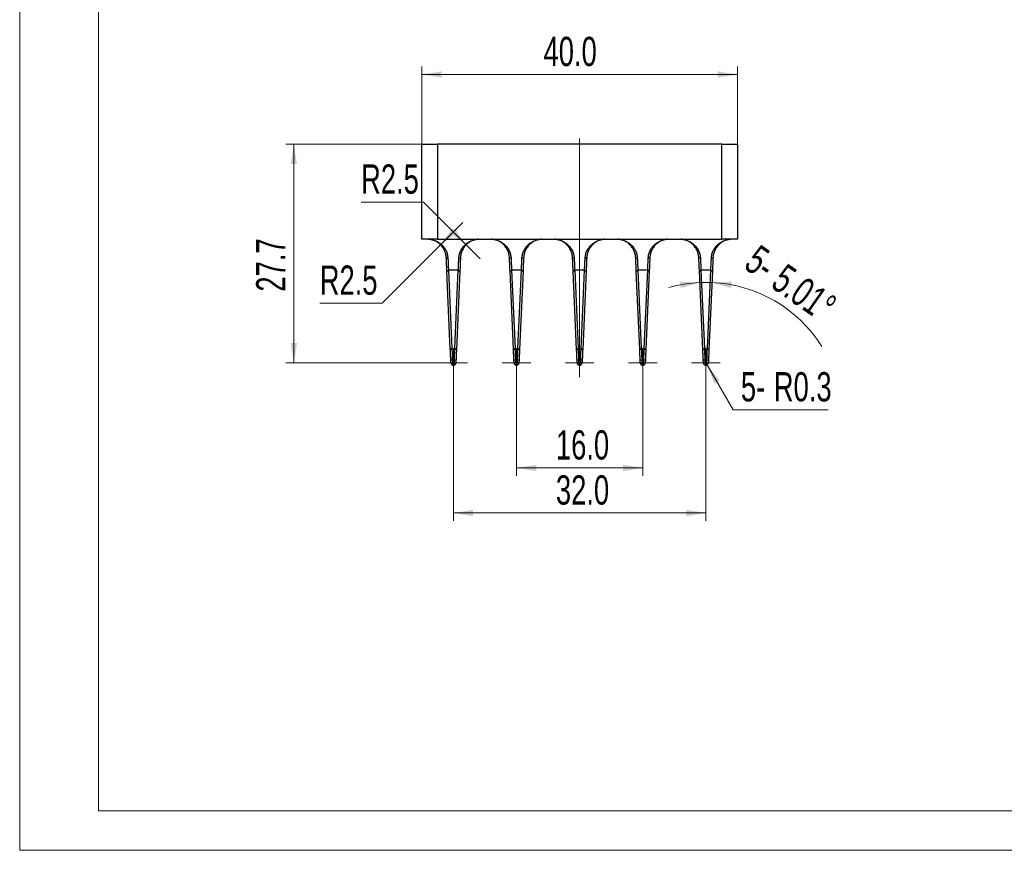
# Model space of a CAD drawing. Header units: millimetres. Extents: x 0 to 297, y 0 to 210.
# Tile 1 of 5: x 0 to 125, y 0 to 105. Entities that reach past the tile are written whole.
import ezdxf

# ---------------------------------------------------------------- set-up
doc = ezdxf.new("R2010")
doc.units = ezdxf.units.MM
doc.styles.add('SLDTEXTSTYLE1', font='TXT', dxfattribs={"width": 0.7})
doc.dimstyles.new('SLDDIMSTYLE0', dxfattribs={"dimtxt": 3.950146, "dimasz": 2.5, "dimexe": 0, "dimexo": 0.0625, "dimgap": 0.987537, "dimtad": 2, "dimdec": 1, "dimrnd": 1e-09, "dimzin": 4, "dimdsep": 46, "dimtxsty": 'SLDTEXTSTYLE1', "dimsah": 1, "dimcen": 0.09, "dimadec": 0, "dimazin": 1, "dimtfac": 1, "dimtofl": 0, "dimtmove": 0, "dimatfit": 3, "dimfxl": 0, "dimfrac": 2, "dimtolj": 1, "dimtzin": 12, "dimarcsym": 0})
doc.dimstyles.new('SLDDIMSTYLE3', dxfattribs={"dimtxt": 3.950146, "dimasz": 2.5, "dimexe": 0, "dimexo": 0.0625, "dimgap": 0.987537, "dimtad": 0, "dimtih": 1, "dimtoh": 1, "dimdec": 1, "dimrnd": 1e-09, "dimzin": 12, "dimdsep": 46, "dimtxsty": 'SLDTEXTSTYLE1', "dimsah": 1, "dimcen": 0, "dimadec": 0, "dimazin": 3, "dimtfac": 1, "dimtofl": 0, "dimtmove": 0, "dimatfit": 3, "dimfxl": 0, "dimfrac": 2, "dimtolj": 1, "dimtzin": 12, "dimarcsym": 0})
doc.dimstyles.new('SLDDIMSTYLE6', dxfattribs={"dimtxt": 3.950146, "dimasz": 2.5, "dimexe": 0, "dimexo": 0.0625, "dimgap": 0.987537, "dimtad": 0, "dimtih": 1, "dimtoh": 1, "dimdec": 1, "dimrnd": 1e-09, "dimzin": 12, "dimdsep": 46, "dimtxsty": 'SLDTEXTSTYLE1', "dimsah": 1, "dimcen": 0, "dimadec": 0, "dimazin": 3, "dimtfac": 1, "dimtofl": 0, "dimtmove": 1, "dimatfit": 3, "dimfxl": 0, "dimfrac": 2, "dimtolj": 1, "dimtzin": 12, "dimarcsym": 0})
doc.dimstyles.new('SLDDIMSTYLE7', dxfattribs={"dimtxt": 3.950146, "dimasz": 2.5, "dimexe": 0, "dimexo": 0.0625, "dimgap": 0.987537, "dimtad": 0, "dimtih": 1, "dimtoh": 1, "dimdec": 1, "dimrnd": 1e-09, "dimdsep": 46, "dimtxsty": 'SLDTEXTSTYLE1', "dimsah": 1, "dimcen": 0, "dimadec": 0, "dimazin": 2, "dimtfac": 1, "dimtofl": 0, "dimtmove": 0, "dimatfit": 3, "dimfxl": 0, "dimfrac": 2, "dimtolj": 1, "dimtzin": 12, "dimarcsym": 0})
doc.dimstyles.new('SLDDIMSTYLE8', dxfattribs={"dimtxt": 3.950146, "dimasz": 2.5, "dimexe": 0, "dimexo": 0.0625, "dimgap": 0.987537, "dimtad": 2, "dimdec": 4, "dimzin": 12, "dimdsep": 46, "dimtxsty": 'SLDTEXTSTYLE1', "dimsah": 1, "dimcen": 0.09, "dimazin": 3, "dimtfac": 1, "dimtofl": 0, "dimtmove": 0, "dimatfit": 3, "dimfxl": 0, "dimfrac": 2, "dimtolj": 1, "dimtzin": 12, "dimarcsym": 0})
doc.dimstyles.new('SLDDIMSTYLE9', dxfattribs={"dimtxt": 3.950146, "dimasz": 2.5, "dimexe": 0, "dimexo": 0.0625, "dimgap": 0.987537, "dimtad": 2, "dimdec": 1, "dimrnd": 1e-09, "dimzin": 12, "dimdsep": 46, "dimtxsty": 'SLDTEXTSTYLE1', "dimsah": 1, "dimcen": 0.09, "dimadec": 0, "dimazin": 3, "dimtfac": 1, "dimtofl": 0, "dimtmove": 0, "dimatfit": 3, "dimfxl": 0, "dimfrac": 2, "dimtolj": 1, "dimtzin": 12, "dimarcsym": 0})

# ---------------------------------------------------------------- blocks, each defined once
blk = doc.blocks.new('_D_10')
at = {"color": 7, "linetype": 'Continuous', "lineweight": 0}
for p, q in [((51.18, 82.11), (43.26, 82.11)), ((56.58, 76.71), (51.18, 82.11)), ((58.35, 74.94), (56.58, 76.71))]:
    blk.add_line(p, q, dxfattribs=at)
at = {"color": 7, "linetype": 'Continuous', "lineweight": 18}
blk.add_solid([(56.58, 76.71), (55.1, 78.76), (54.53, 78.19)], dxfattribs=at)
at = {"color": 7, "linetype": 'Continuous', "lineweight": 18, "insert": (43.26, 86.89), "char_height": 3.704, "attachment_point": 1, "style": 'SLDTEXTSTYLE1'}
blk.add_mtext('R2.5', dxfattribs=at)
blk = doc.blocks.new('_D_11')
at = {"color": 7, "linetype": 'Continuous', "lineweight": 0}
for p, q in [((53.33, 76.71), (56.16, 79.53)), ((53.33, 76.71), (45.93, 69.3)), ((45.93, 69.3), (38.02, 69.3))]:
    blk.add_line(p, q, dxfattribs=at)
at = {"color": 7, "linetype": 'Continuous', "lineweight": 18}
blk.add_solid([(53.33, 76.71), (55.38, 78.19), (54.82, 78.76)], dxfattribs=at)
at = {"color": 7, "linetype": 'Continuous', "lineweight": 18, "insert": (38.02, 74.08), "char_height": 3.704, "attachment_point": 1, "style": 'SLDTEXTSTYLE1'}
blk.add_mtext('R2.5', dxfattribs=at)
blk = doc.blocks.new('_D_12')
at = {"color": 7, "linetype": 'Continuous', "lineweight": 0}
for p, q in [((62.96, 59.94), (62.96, 47.44)), ((78.96, 59.94), (78.96, 47.44)), ((62.96, 48.44), (78.96, 48.44))]:
    blk.add_line(p, q, dxfattribs=at)
at = {"color": 7, "linetype": 'Continuous', "lineweight": 18}
for points in [[(62.96, 48.44), (65.46, 48.04), (65.46, 48.84)], [(78.96, 48.44), (76.46, 48.84), (76.46, 48.04)]]:
    blk.add_solid(points, dxfattribs=at)
at = {"color": 7, "linetype": 'Continuous', "lineweight": 18, "insert": (67.95, 53.21), "char_height": 3.704, "attachment_point": 1, "style": 'SLDTEXTSTYLE1'}
blk.add_mtext('16.0', dxfattribs=at)
blk = doc.blocks.new('_D_13')
at = {"color": 7, "linetype": 'Continuous', "lineweight": 0}
for p, q in [((54.96, 59.94), (54.96, 41.73)), ((86.96, 59.94), (86.96, 41.73)), ((54.96, 42.73), (86.96, 42.73))]:
    blk.add_line(p, q, dxfattribs=at)
at = {"color": 7, "linetype": 'Continuous', "lineweight": 18}
for points in [[(54.96, 42.73), (57.46, 42.33), (57.46, 43.13)], [(86.96, 42.73), (84.46, 43.13), (84.46, 42.33)]]:
    blk.add_solid(points, dxfattribs=at)
at = {"color": 7, "linetype": 'Continuous', "lineweight": 18, "insert": (67.95, 47.5), "char_height": 3.704, "attachment_point": 1, "style": 'SLDTEXTSTYLE1'}
blk.add_mtext('32.0', dxfattribs=at)
blk = doc.blocks.new('_D_14')
at = {"color": 7, "linetype": 'Continuous', "lineweight": 0}
for p, q in [((86.96, 61.75), (87.11, 61.48)), ((87.11, 61.48), (90.39, 55.8)), ((90.39, 55.8), (102.47, 55.8))]:
    blk.add_line(p, q, dxfattribs=at)
at = {"color": 7, "linetype": 'Continuous', "lineweight": 18}
blk.add_solid([(87.11, 61.48), (88.02, 59.11), (88.71, 59.51)], dxfattribs=at)
at = {"color": 7, "linetype": 'Continuous', "lineweight": 18, "char_height": 3.704, "attachment_point": 1, "style": 'SLDTEXTSTYLE1'}
for s, insert in [('5-', (91.39, 60.57)), ('R0.3', (95.56, 60.57))]:
    blk.add_mtext(s, dxfattribs=dict(at, insert=insert))
blk = doc.blocks.new('_D_15')
at = {"color": 7, "linetype": 'Continuous', "lineweight": 18}
for start, end in [(92.5051, 105.6612), (87.4949, 92.5051), (32.2041, 87.4949)]:
    blk.add_arc((86.96, 54.58), 17.36, start, end, dxfattribs=at)
for points in [[(86.2, 71.92), (83.67, 72.03), (83.76, 71.23)], [(87.71, 71.92), (90.15, 71.23), (90.24, 72.03)]]:
    blk.add_solid(points, dxfattribs=at)
at = {"color": 7, "linetype": 'Continuous', "lineweight": 18, "char_height": 3.704, "attachment_point": 1, "rotation": 324.9167, "style": 'SLDTEXTSTYLE1'}
for s, insert in [('5-', (93.73, 76.87)), ('5.01°', (97.14, 74.47))]:
    blk.add_mtext(s, dxfattribs=dict(at, insert=insert))
blk = doc.blocks.new('_D_16')
at = {"color": 7, "linetype": 'Continuous', "lineweight": 0}
for p, q in [((50.96, 89.44), (33.74, 89.44)), ((34.74, 61.75), (34.74, 89.44)), ((53.14, 61.75), (33.74, 61.75))]:
    blk.add_line(p, q, dxfattribs=at)
at = {"color": 7, "linetype": 'Continuous', "lineweight": 18}
for points in [[(34.74, 89.44), (34.34, 86.94), (35.14, 86.94)], [(34.74, 61.75), (35.14, 64.25), (34.34, 64.25)]]:
    blk.add_solid(points, dxfattribs=at)
at = {"color": 7, "linetype": 'Continuous', "lineweight": 18, "insert": (29.96, 70.77), "char_height": 3.704, "attachment_point": 1, "rotation": 90, "style": 'SLDTEXTSTYLE1'}
blk.add_mtext('27.7', dxfattribs=at)
blk = doc.blocks.new('_D_17')
at = {"color": 7, "linetype": 'Continuous', "lineweight": 0}
for p, q in [((50.96, 89.44), (50.96, 99.28)), ((90.96, 89.44), (90.96, 99.28)), ((90.96, 98.28), (50.96, 98.28))]:
    blk.add_line(p, q, dxfattribs=at)
at = {"color": 7, "linetype": 'Continuous', "lineweight": 18}
for points in [[(50.96, 98.28), (53.46, 97.88), (53.46, 98.68)], [(90.96, 98.28), (88.46, 98.68), (88.46, 97.88)]]:
    blk.add_solid(points, dxfattribs=at)
at = {"color": 7, "linetype": 'Continuous', "lineweight": 18, "insert": (66.38, 103.05), "char_height": 3.704, "attachment_point": 1, "style": 'SLDTEXTSTYLE1'}
blk.add_mtext('40.0', dxfattribs=at)
blk = doc.blocks.new('SW_CENTERMARKSYMBOL_0')
at = {"color": 0, "linetype": 'Continuous', "lineweight": 18}
for p, q in [((0, 1.5), (0, 1.81)), ((0, 0), (0, 1.5)), ((-1.5, 0), (-1.81, 0)), ((0, 0), (-1.5, 0)), ((0, 0), (0, -1.5)), ((0, 0), (1.5, 0)), ((1.5, 0), (1.81, 0)), ((0, -1.5), (0, -1.81))]:
    blk.add_line(p, q, dxfattribs=at)
blk = doc.blocks.new('SW_CENTERMARKSYMBOL_1')
at = {"color": 0, "linetype": 'Continuous', "lineweight": 18}
for p, q in [((0, 1.5), (0, 1.81)), ((0, 0), (0, 1.5)), ((-1.5, 0), (-1.81, 0)), ((0, 0), (-1.5, 0)), ((0, 0), (0, -1.5)), ((0, 0), (1.5, 0)), ((1.5, 0), (1.81, 0)), ((0, -1.5), (0, -1.81))]:
    blk.add_line(p, q, dxfattribs=at)
blk = doc.blocks.new('SW_CENTERMARKSYMBOL_2')
at = {"color": 0, "linetype": 'Continuous', "lineweight": 18}
for p, q in [((0, 1.5), (0, 28.44)), ((0, 0), (0, 1.5)), ((-1.5, 0), (-1.81, 0)), ((0, 0), (-1.5, 0)), ((0, 0), (0, -1.5)), ((0, 0), (1.5, 0)), ((1.5, 0), (1.81, 0)), ((0, -1.5), (0, -1.81))]:
    blk.add_line(p, q, dxfattribs=at)
blk = doc.blocks.new('SW_CENTERMARKSYMBOL_3')
at = {"color": 0, "linetype": 'Continuous', "lineweight": 18}
for p, q in [((0, 1.5), (0, 1.81)), ((0, 0), (0, 1.5)), ((-1.5, 0), (-1.81, 0)), ((0, 0), (-1.5, 0)), ((0, 0), (0, -1.5)), ((0, 0), (1.5, 0)), ((1.5, 0), (1.81, 0)), ((0, -1.5), (0, -1.81))]:
    blk.add_line(p, q, dxfattribs=at)
blk = doc.blocks.new('SW_CENTERMARKSYMBOL_4')
at = {"color": 0, "linetype": 'Continuous', "lineweight": 18}
for p, q in [((0, 1.5), (0, 1.81)), ((0, 0), (0, 1.5)), ((-1.5, 0), (-1.81, 0)), ((0, 0), (-1.5, 0)), ((0, 0), (0, -1.5)), ((0, 0), (1.5, 0)), ((1.5, 0), (1.81, 0)), ((0, -1.5), (0, -1.81))]:
    blk.add_line(p, q, dxfattribs=at)

msp = doc.modelspace()

# ---------------------------------------------------------------- linework, layer by layer
at = {"color": 7, "linetype": 'Continuous', "lineweight": 18}
for p, q in [((0, 210), (0, 0)), ((10, 205), (10, 5)), ((10, 5), (292, 5)), ((0, 0), (297, 0))]:
    msp.add_line(p, q, dxfattribs=at)
at = {"color": 7, "linetype": 'Continuous', "lineweight": 25}
for p, q in [((50.95636, 77.43763), (50.95636, 89.43763)), ((50.95636, 89.43763), (52.95636, 89.43763)), ((52.95636, 89.43763), (52.95636, 77.43763)), ((88.95636, 89.43763), (52.95636, 89.43763)), ((88.95636, 77.43763), (88.95636, 89.43763)), ((88.95636, 89.43763), (90.95636, 89.43763)), ((90.95636, 89.43763), (90.95636, 77.43763)), ((52.95636, 77.43763), (50.95636, 77.43763)), ((52.95636, 77.43763), (88.95636, 77.43763)), ((90.95636, 77.43763), (88.95636, 77.43763)), ((54.06095, 75.0469), (54.26076, 75.0469)), ((55.65196, 75.0469), (55.85177, 75.0469)), ((62.06095, 75.0469), (62.26076, 75.0469)), ((63.65196, 75.0469), (63.85177, 75.0469)), ((70.06095, 75.0469), (70.26076, 75.0469)), ((71.65196, 75.0469), (71.85177, 75.0469)), ((78.06095, 75.0469), (78.26076, 75.0469)), ((79.65196, 75.0469), (79.85177, 75.0469)), ((86.06095, 75.0469), (86.26076, 75.0469)), ((87.65196, 75.0469), (87.85177, 75.0469)), ((54.13387, 73.38023), (54.33368, 73.50369)), ((54.56789, 63.45987), (54.13387, 73.38023)), ((54.33368, 73.50369), (54.7677, 63.58333)), ((55.57904, 73.50369), (54.33368, 73.50369)), ((55.14502, 63.58333), (55.57904, 73.50369)), ((55.77885, 73.38023), (55.34483, 63.45987)), ((55.57904, 73.50369), (55.77885, 73.38023)), ((62.13387, 73.38023), (62.33368, 73.50369)), ((62.56789, 63.45987), (62.13387, 73.38023)), ((62.33368, 73.50369), (62.7677, 63.58333)), ((63.57904, 73.50369), (62.33368, 73.50369)), ((63.14502, 63.58333), (63.57904, 73.50369)), ((63.77885, 73.38023), (63.34483, 63.45987)), ((63.57904, 73.50369), (63.77885, 73.38023)), ((70.13387, 73.38023), (70.33368, 73.50369)), ((70.56789, 63.45987), (70.13387, 73.38023)), ((70.33368, 73.50369), (70.7677, 63.58333)), ((71.57904, 73.50369), (70.33368, 73.50369)), ((71.14502, 63.58333), (71.57904, 73.50369)), ((71.77885, 73.38023), (71.34483, 63.45987)), ((71.57904, 73.50369), (71.77885, 73.38023)), ((78.13387, 73.38023), (78.33368, 73.50369)), ((78.56789, 63.45987), (78.13387, 73.38023)), ((78.33368, 73.50369), (78.7677, 63.58333)), ((79.57904, 73.50369), (78.33368, 73.50369)), ((79.14502, 63.58333), (79.57904, 73.50369)), ((79.77885, 73.38023), (79.34483, 63.45987)), ((79.57904, 73.50369), (79.77885, 73.38023)), ((86.13387, 73.38023), (86.33368, 73.50369)), ((86.56789, 63.45987), (86.13387, 73.38023)), ((86.33368, 73.50369), (86.7677, 63.58333)), ((87.57904, 73.50369), (86.33368, 73.50369)), ((87.14502, 63.58333), (87.57904, 73.50369)), ((87.77885, 73.38023), (87.34483, 63.45987)), ((87.57904, 73.50369), (87.77885, 73.38023)), ((54.56789, 63.45987), (54.7677, 63.58333)), ((54.7677, 63.58333), (55.14502, 63.58333)), ((55.14502, 63.58333), (55.34483, 63.45987)), ((62.56789, 63.45987), (62.7677, 63.58333)), ((62.7677, 63.58333), (63.14502, 63.58333)), ((63.14502, 63.58333), (63.34483, 63.45987)), ((70.56789, 63.45987), (70.7677, 63.58333)), ((70.7677, 63.58333), (71.14502, 63.58333)), ((71.14502, 63.58333), (71.34483, 63.45987)), ((78.56789, 63.45987), (78.7677, 63.58333)), ((78.7677, 63.58333), (79.14502, 63.58333)), ((79.14502, 63.58333), (79.34483, 63.45987)), ((86.56789, 63.45987), (86.7677, 63.58333)), ((86.7677, 63.58333), (87.14502, 63.58333)), ((87.14502, 63.58333), (87.34483, 63.45987)), ((54.6256, 62.14064), (54.82541, 62.14938)), ((54.64325, 61.73734), (54.6256, 62.14064)), ((54.82541, 62.14938), (54.85583, 61.45419)), ((55.08731, 62.14938), (54.82541, 62.14938)), ((55.05689, 61.45419), (55.08731, 62.14938)), ((55.08731, 62.14938), (55.28712, 62.14064)), ((55.28712, 62.14064), (55.26947, 61.73734)), ((62.6256, 62.14064), (62.82541, 62.14938)), ((62.64325, 61.73734), (62.6256, 62.14064)), ((62.82541, 62.14938), (62.85583, 61.45419)), ((63.08731, 62.14938), (62.82541, 62.14938)), ((63.05689, 61.45419), (63.08731, 62.14938)), ((63.08731, 62.14938), (63.28712, 62.14064)), ((63.28712, 62.14064), (63.26947, 61.73734)), ((70.6256, 62.14064), (70.82541, 62.14938)), ((70.64325, 61.73734), (70.6256, 62.14064)), ((70.82541, 62.14938), (70.85583, 61.45419)), ((71.08731, 62.14938), (70.82541, 62.14938)), ((71.05689, 61.45419), (71.08731, 62.14938)), ((71.08731, 62.14938), (71.28712, 62.14064)), ((71.28712, 62.14064), (71.26947, 61.73734)), ((78.6256, 62.14064), (78.82541, 62.14938)), ((78.64325, 61.73734), (78.6256, 62.14064)), ((78.82541, 62.14938), (78.85583, 61.45419)), ((79.08731, 62.14938), (78.82541, 62.14938)), ((79.05689, 61.45419), (79.08731, 62.14938)), ((79.08731, 62.14938), (79.28712, 62.14064)), ((79.28712, 62.14064), (79.26947, 61.73734)), ((86.6256, 62.14064), (86.82541, 62.14938)), ((86.64325, 61.73734), (86.6256, 62.14064)), ((86.82541, 62.14938), (86.85583, 61.45419)), ((87.08731, 62.14938), (86.82541, 62.14938)), ((87.05689, 61.45419), (87.08731, 62.14938)), ((87.08731, 62.14938), (87.28712, 62.14064)), ((87.28712, 62.14064), (87.26947, 61.73734))]:
    msp.add_line(p, q, dxfattribs=at)
for centre, start, end in [((54.95636, 61.75104), 182.5050929, 251.2904835), ((54.95636, 61.75104), 251.2904835, 288.7095165), ((54.95636, 61.75104), 288.7095165, 357.4949071), ((62.95636, 61.75104), 182.5050929, 251.2904835), ((62.95636, 61.75104), 251.2904835, 288.7095165), ((62.95636, 61.75104), 288.7095165, 357.4949071), ((70.95636, 61.75104), 182.5050929, 251.2904835), ((70.95636, 61.75104), 251.2904835, 288.7095165), ((70.95636, 61.75104), 288.7095165, 357.4949071), ((78.95636, 61.75104), 182.5050929, 251.2904835), ((78.95636, 61.75104), 251.2904835, 288.7095165), ((78.95636, 61.75104), 288.7095165, 357.4949071), ((86.95636, 61.75104), 182.5050929, 251.2904835), ((86.95636, 61.75104), 251.2904835, 288.7095165), ((86.95636, 61.75104), 288.7095165, 357.4949071)]:
    msp.add_arc(centre, 0.31341, start, end, dxfattribs=at)
for points, knots in [([(54.06095, 75.0469), (54.0448, 75.20675), (54.01171, 75.53409), (53.84608, 75.9911), (53.64936, 76.33096), (53.45626, 76.57643), (53.27266, 76.76919), (53.0484, 76.95706), (52.78109, 77.12874), (52.53402, 77.24615), (52.31643, 77.32407), (52.13453, 77.37365), (51.96254, 77.40846), (51.85107, 77.41985), (51.80158, 77.42491)], [0, 0, 0, 0, 0.108693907, 0.222582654, 0.344621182, 0.409260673, 0.47631749, 0.568992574, 0.665745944, 0.766367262, 0.827189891, 0.88871966, 0.950586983, 1, 1, 1, 1]), ([(51.82063, 77.42491), (51.87408, 77.41985), (51.99444, 77.40846), (52.18019, 77.37366), (52.37666, 77.32408), (52.66259, 77.22927), (53.02319, 77.05863), (53.42855, 76.76592), (53.76891, 76.40644), (54.0287, 75.99114), (54.20757, 75.53408), (54.24331, 75.20675), (54.26076, 75.0469)], [0, 0, 0, 0, 0.049417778, 0.111303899, 0.172856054, 0.233704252, 0.382711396, 0.523681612, 0.655273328, 0.777349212, 0.891272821, 1, 1, 1, 1]), ([(55.65196, 75.0469), (55.66941, 75.20675), (55.70515, 75.53409), (55.88402, 75.9911), (56.09648, 76.33096), (56.30503, 76.57643), (56.50331, 76.76919), (56.74551, 76.95706), (57.03423, 77.12874), (57.30104, 77.24615), (57.53605, 77.32407), (57.7325, 77.37365), (57.91825, 77.40846), (58.03863, 77.41985), (58.09209, 77.42491)], [0, 0, 0, 0, 0.108693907, 0.222582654, 0.344621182, 0.409260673, 0.47631749, 0.568992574, 0.665745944, 0.766367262, 0.827189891, 0.88871966, 0.950586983, 1, 1, 1, 1]), ([(58.11114, 77.42491), (58.06166, 77.41985), (57.9502, 77.40846), (57.77822, 77.37366), (57.5963, 77.32408), (57.33156, 77.22927), (56.99766, 77.05863), (56.62234, 76.76592), (56.30718, 76.40644), (56.06664, 75.99114), (55.90102, 75.53408), (55.86793, 75.20675), (55.85177, 75.0469)], [0, 0, 0, 0, 0.0494177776, 0.1113038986, 0.1728560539, 0.2337042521, 0.3827113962, 0.5236816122, 0.6552733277, 0.7773492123, 0.8912728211, 1, 1, 1, 1]), ([(62.06095, 75.0469), (62.0448, 75.20675), (62.01171, 75.53409), (61.84608, 75.9911), (61.64936, 76.33096), (61.45626, 76.57643), (61.27266, 76.76919), (61.0484, 76.95706), (60.78109, 77.12874), (60.53402, 77.24615), (60.31643, 77.32407), (60.13453, 77.37365), (59.96254, 77.40846), (59.85107, 77.41985), (59.80158, 77.42491)], [0, 0, 0, 0, 0.108693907, 0.222582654, 0.344621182, 0.409260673, 0.47631749, 0.568992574, 0.665745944, 0.766367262, 0.827189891, 0.88871966, 0.950586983, 1, 1, 1, 1]), ([(59.82063, 77.42491), (59.87408, 77.41985), (59.99444, 77.40846), (60.18019, 77.37366), (60.37666, 77.32408), (60.66259, 77.22927), (61.02319, 77.05863), (61.42855, 76.76592), (61.76891, 76.40644), (62.0287, 75.99114), (62.20757, 75.53408), (62.24331, 75.20675), (62.26076, 75.0469)], [0, 0, 0, 0, 0.0494177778, 0.1113038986, 0.1728560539, 0.2337042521, 0.3827113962, 0.5236816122, 0.6552733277, 0.7773492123, 0.8912728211, 1, 1, 1, 1]), ([(63.65196, 75.0469), (63.66941, 75.20675), (63.70515, 75.53409), (63.88402, 75.9911), (64.09648, 76.33096), (64.30503, 76.57643), (64.50331, 76.76919), (64.74551, 76.95706), (65.03423, 77.12874), (65.30104, 77.24615), (65.53605, 77.32407), (65.7325, 77.37365), (65.91825, 77.40846), (66.03863, 77.41985), (66.09209, 77.42491)], [0, 0, 0, 0, 0.108693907, 0.222582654, 0.344621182, 0.409260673, 0.47631749, 0.568992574, 0.665745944, 0.766367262, 0.827189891, 0.88871966, 0.950586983, 1, 1, 1, 1]), ([(66.11114, 77.42491), (66.06166, 77.41985), (65.9502, 77.40846), (65.77822, 77.37366), (65.5963, 77.32408), (65.33156, 77.22927), (64.99766, 77.05863), (64.62234, 76.76592), (64.30718, 76.40644), (64.06664, 75.99114), (63.90102, 75.53408), (63.86793, 75.20675), (63.85177, 75.0469)], [0, 0, 0, 0, 0.0494177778, 0.1113038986, 0.1728560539, 0.2337042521, 0.3827113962, 0.5236816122, 0.6552733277, 0.7773492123, 0.8912728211, 1, 1, 1, 1]), ([(70.06095, 75.0469), (70.0448, 75.20675), (70.01171, 75.53409), (69.84608, 75.9911), (69.64936, 76.33096), (69.45626, 76.57643), (69.27266, 76.76919), (69.0484, 76.95706), (68.78109, 77.12874), (68.53402, 77.24615), (68.31643, 77.32407), (68.13453, 77.37365), (67.96254, 77.40846), (67.85107, 77.41985), (67.80158, 77.42491)], [0, 0, 0, 0, 0.108693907, 0.222582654, 0.344621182, 0.409260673, 0.47631749, 0.568992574, 0.665745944, 0.766367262, 0.827189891, 0.88871966, 0.950586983, 1, 1, 1, 1]), ([(67.82063, 77.42491), (67.87408, 77.41985), (67.99444, 77.40846), (68.18019, 77.37366), (68.37666, 77.32408), (68.66259, 77.22927), (69.02319, 77.05863), (69.42855, 76.76592), (69.76891, 76.40644), (70.0287, 75.99114), (70.20757, 75.53408), (70.24331, 75.20675), (70.26076, 75.0469)], [0, 0, 0, 0, 0.049417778, 0.111303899, 0.172856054, 0.233704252, 0.382711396, 0.523681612, 0.655273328, 0.777349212, 0.891272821, 1, 1, 1, 1]), ([(71.65196, 75.0469), (71.66941, 75.20675), (71.70515, 75.53409), (71.88402, 75.9911), (72.09648, 76.33096), (72.30503, 76.57643), (72.50331, 76.76919), (72.74551, 76.95706), (73.03423, 77.12874), (73.30104, 77.24615), (73.53605, 77.32407), (73.7325, 77.37365), (73.91825, 77.40846), (74.03863, 77.41985), (74.09209, 77.42491)], [0, 0, 0, 0, 0.108693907, 0.222582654, 0.344621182, 0.409260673, 0.47631749, 0.568992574, 0.665745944, 0.766367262, 0.827189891, 0.88871966, 0.950586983, 1, 1, 1, 1]), ([(74.11114, 77.42491), (74.06166, 77.41985), (73.9502, 77.40846), (73.77822, 77.37366), (73.5963, 77.32408), (73.33156, 77.22927), (72.99766, 77.05863), (72.62234, 76.76592), (72.30718, 76.40644), (72.06664, 75.99114), (71.90102, 75.53408), (71.86793, 75.20675), (71.85177, 75.0469)], [0, 0, 0, 0, 0.049417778, 0.111303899, 0.172856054, 0.233704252, 0.382711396, 0.523681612, 0.655273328, 0.777349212, 0.891272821, 1, 1, 1, 1]), ([(78.06095, 75.0469), (78.0448, 75.20675), (78.01171, 75.53409), (77.84608, 75.9911), (77.64936, 76.33096), (77.45626, 76.57643), (77.27266, 76.76919), (77.0484, 76.95706), (76.78109, 77.12874), (76.53402, 77.24615), (76.31643, 77.32407), (76.13453, 77.37365), (75.96254, 77.40846), (75.85107, 77.41985), (75.80158, 77.42491)], [0, 0, 0, 0, 0.108693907, 0.222582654, 0.344621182, 0.409260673, 0.47631749, 0.568992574, 0.665745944, 0.766367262, 0.827189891, 0.88871966, 0.950586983, 1, 1, 1, 1]), ([(75.82063, 77.42491), (75.87408, 77.41985), (75.99444, 77.40846), (76.18019, 77.37366), (76.37666, 77.32408), (76.66259, 77.22927), (77.02319, 77.05863), (77.42855, 76.76592), (77.76891, 76.40644), (78.0287, 75.99114), (78.20757, 75.53408), (78.24331, 75.20675), (78.26076, 75.0469)], [0, 0, 0, 0, 0.049417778, 0.111303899, 0.172856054, 0.233704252, 0.382711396, 0.523681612, 0.655273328, 0.777349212, 0.891272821, 1, 1, 1, 1]), ([(79.65196, 75.0469), (79.66941, 75.20675), (79.70515, 75.53409), (79.88402, 75.9911), (80.09648, 76.33096), (80.30503, 76.57643), (80.50331, 76.76919), (80.74551, 76.95706), (81.03423, 77.12874), (81.30104, 77.24615), (81.53605, 77.32407), (81.7325, 77.37365), (81.91825, 77.40846), (82.03863, 77.41985), (82.09209, 77.42491)], [0, 0, 0, 0, 0.108693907, 0.222582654, 0.344621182, 0.409260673, 0.47631749, 0.568992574, 0.665745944, 0.766367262, 0.827189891, 0.88871966, 0.950586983, 1, 1, 1, 1]), ([(82.11114, 77.42491), (82.06166, 77.41985), (81.9502, 77.40846), (81.77822, 77.37366), (81.5963, 77.32408), (81.33156, 77.22927), (80.99766, 77.05863), (80.62234, 76.76592), (80.30718, 76.40644), (80.06664, 75.99114), (79.90102, 75.53408), (79.86793, 75.20675), (79.85177, 75.0469)], [0, 0, 0, 0, 0.049417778, 0.111303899, 0.172856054, 0.233704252, 0.382711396, 0.523681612, 0.655273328, 0.777349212, 0.891272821, 1, 1, 1, 1]), ([(86.06095, 75.0469), (86.0448, 75.20675), (86.01171, 75.53409), (85.84608, 75.9911), (85.64936, 76.33096), (85.45626, 76.57643), (85.27266, 76.76919), (85.0484, 76.95706), (84.78109, 77.12874), (84.53402, 77.24615), (84.31643, 77.32407), (84.13453, 77.37365), (83.96254, 77.40846), (83.85107, 77.41985), (83.80158, 77.42491)], [0, 0, 0, 0, 0.108693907, 0.222582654, 0.344621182, 0.409260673, 0.47631749, 0.568992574, 0.665745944, 0.766367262, 0.827189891, 0.88871966, 0.950586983, 1, 1, 1, 1]), ([(83.82063, 77.42491), (83.87408, 77.41985), (83.99444, 77.40846), (84.18019, 77.37366), (84.37666, 77.32408), (84.66259, 77.22927), (85.02319, 77.05863), (85.42855, 76.76592), (85.76891, 76.40644), (86.0287, 75.99114), (86.20757, 75.53408), (86.24331, 75.20675), (86.26076, 75.0469)], [0, 0, 0, 0, 0.049417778, 0.111303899, 0.172856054, 0.233704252, 0.382711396, 0.523681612, 0.655273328, 0.777349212, 0.891272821, 1, 1, 1, 1]), ([(87.65196, 75.0469), (87.66941, 75.20675), (87.70515, 75.53409), (87.88402, 75.9911), (88.09648, 76.33096), (88.30503, 76.57643), (88.50331, 76.76919), (88.74551, 76.95706), (89.03423, 77.12874), (89.30104, 77.24615), (89.53605, 77.32407), (89.7325, 77.37365), (89.91825, 77.40846), (90.03863, 77.41985), (90.09209, 77.42491)], [0, 0, 0, 0, 0.108693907, 0.222582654, 0.344621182, 0.409260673, 0.47631749, 0.568992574, 0.665745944, 0.766367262, 0.827189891, 0.88871966, 0.950586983, 1, 1, 1, 1]), ([(90.11114, 77.42491), (90.06166, 77.41985), (89.9502, 77.40846), (89.77822, 77.37366), (89.5963, 77.32408), (89.33156, 77.22927), (88.99766, 77.05863), (88.62234, 76.76592), (88.30718, 76.40644), (88.06664, 75.99114), (87.90102, 75.53408), (87.86793, 75.20675), (87.85177, 75.0469)], [0, 0, 0, 0, 0.049417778, 0.111303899, 0.172856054, 0.233704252, 0.382711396, 0.523681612, 0.655273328, 0.777349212, 0.891272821, 1, 1, 1, 1]), ([(54.13387, 73.38023), (54.13254, 73.4106), (54.12988, 73.47143), (54.12438, 73.59721), (54.11726, 73.75993), (54.10837, 73.96307), (54.0992, 74.17262), (54.08981, 74.38726), (54.08027, 74.60551), (54.07223, 74.78917), (54.06579, 74.93645), (54.06257, 75.01006), (54.06095, 75.0469)], [0, 0, 0, 0, 0.0623989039, 0.1249974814, 0.2499776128, 0.3749652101, 0.4999593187, 0.6249586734, 0.7499618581, 0.8749675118, 0.9374275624, 1, 1, 1, 1]), ([(54.26076, 75.0469), (54.26237, 75.01282), (54.26559, 74.94467), (54.27204, 74.80829), (54.28328, 74.57035), (54.29608, 74.29954), (54.30829, 74.04105), (54.31723, 73.85179), (54.3257, 73.67265), (54.33106, 73.55912), (54.33368, 73.50369)], [0, 0, 0, 0, 0.062531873, 0.12506384, 0.250100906, 0.499956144, 0.62942065, 0.749995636, 0.8779276, 1, 1, 1, 1]), ([(55.57904, 73.50369), (55.58076, 73.54015), (55.58426, 73.61424), (55.58984, 73.73213), (55.59647, 73.87266), (55.60443, 74.04107), (55.61664, 74.2995), (55.62944, 74.57035), (55.64068, 74.80829), (55.64712, 74.94467), (55.65035, 75.01282), (55.65196, 75.0469)], [0, 0, 0, 0, 0.080726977, 0.164071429, 0.250033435, 0.37057381, 0.500063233, 0.749908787, 0.874941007, 0.937470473, 1, 1, 1, 1]), ([(55.85177, 75.0469), (55.85016, 75.01016), (55.84694, 74.93655), (55.84049, 74.78927), (55.83246, 74.60551), (55.82291, 74.38726), (55.81352, 74.17262), (55.80435, 73.96307), (55.79546, 73.75993), (55.78835, 73.59729), (55.78284, 73.47149), (55.78018, 73.41067), (55.77885, 73.38023)], [0, 0, 0, 0, 0.062417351, 0.125032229, 0.250037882, 0.375041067, 0.500040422, 0.62503453, 0.750022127, 0.875002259, 0.937446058, 1, 1, 1, 1]), ([(62.13387, 73.38023), (62.13254, 73.4106), (62.12988, 73.47143), (62.12438, 73.59721), (62.11726, 73.75993), (62.10837, 73.96307), (62.0992, 74.17262), (62.08981, 74.38726), (62.08027, 74.60551), (62.07223, 74.78917), (62.06579, 74.93645), (62.06257, 75.01006), (62.06095, 75.0469)], [0, 0, 0, 0, 0.062398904, 0.124997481, 0.249977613, 0.37496521, 0.499959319, 0.624958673, 0.749961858, 0.874967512, 0.937427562, 1, 1, 1, 1]), ([(62.26076, 75.0469), (62.26237, 75.01282), (62.26559, 74.94467), (62.27204, 74.80829), (62.28328, 74.57035), (62.29608, 74.29954), (62.30829, 74.04105), (62.31723, 73.85179), (62.3257, 73.67265), (62.33106, 73.55912), (62.33368, 73.50369)], [0, 0, 0, 0, 0.062531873, 0.12506384, 0.250100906, 0.499956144, 0.629420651, 0.749995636, 0.8779276, 1, 1, 1, 1]), ([(63.57904, 73.50369), (63.58076, 73.54015), (63.58426, 73.61424), (63.58984, 73.73213), (63.59647, 73.87266), (63.60443, 74.04107), (63.61664, 74.2995), (63.62944, 74.57035), (63.64068, 74.80829), (63.64712, 74.94467), (63.65035, 75.01282), (63.65196, 75.0469)], [0, 0, 0, 0, 0.080726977, 0.164071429, 0.250033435, 0.370573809, 0.500063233, 0.749908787, 0.874941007, 0.937470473, 1, 1, 1, 1]), ([(63.85177, 75.0469), (63.85016, 75.01016), (63.84694, 74.93655), (63.84049, 74.78927), (63.83246, 74.60551), (63.82291, 74.38726), (63.81352, 74.17262), (63.80435, 73.96307), (63.79546, 73.75993), (63.78835, 73.59729), (63.78284, 73.47149), (63.78018, 73.41067), (63.77885, 73.38023)], [0, 0, 0, 0, 0.062417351, 0.125032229, 0.250037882, 0.375041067, 0.500040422, 0.62503453, 0.750022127, 0.875002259, 0.937446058, 1, 1, 1, 1]), ([(70.13387, 73.38023), (70.13254, 73.4106), (70.12988, 73.47143), (70.12438, 73.59721), (70.11726, 73.75993), (70.10837, 73.96307), (70.0992, 74.17262), (70.08981, 74.38726), (70.08027, 74.60551), (70.07223, 74.78917), (70.06579, 74.93645), (70.06257, 75.01006), (70.06095, 75.0469)], [0, 0, 0, 0, 0.062398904, 0.124997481, 0.249977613, 0.37496521, 0.499959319, 0.624958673, 0.749961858, 0.874967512, 0.937427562, 1, 1, 1, 1]), ([(70.26076, 75.0469), (70.26237, 75.01282), (70.26559, 74.94467), (70.27204, 74.80829), (70.28328, 74.57035), (70.29608, 74.29954), (70.30829, 74.04105), (70.31723, 73.85179), (70.3257, 73.67265), (70.33106, 73.55912), (70.33368, 73.50369)], [0, 0, 0, 0, 0.062531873, 0.12506384, 0.250100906, 0.499956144, 0.629420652, 0.749995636, 0.8779276, 1, 1, 1, 1]), ([(71.57904, 73.50369), (71.58076, 73.54015), (71.58426, 73.61424), (71.58984, 73.73213), (71.59647, 73.87266), (71.60443, 74.04107), (71.61664, 74.2995), (71.62944, 74.57035), (71.64068, 74.80829), (71.64712, 74.94467), (71.65035, 75.01282), (71.65196, 75.0469)], [0, 0, 0, 0, 0.0807269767, 0.1640714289, 0.2500334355, 0.3705738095, 0.500063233, 0.7499087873, 0.8749410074, 0.9374704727, 1, 1, 1, 1]), ([(71.85177, 75.0469), (71.85016, 75.01016), (71.84694, 74.93655), (71.84049, 74.78927), (71.83246, 74.60551), (71.82291, 74.38726), (71.81352, 74.17262), (71.80435, 73.96307), (71.79546, 73.75993), (71.78835, 73.59729), (71.78284, 73.47149), (71.78018, 73.41067), (71.77885, 73.38023)], [0, 0, 0, 0, 0.062417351, 0.125032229, 0.250037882, 0.375041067, 0.500040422, 0.62503453, 0.750022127, 0.875002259, 0.937446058, 1, 1, 1, 1]), ([(78.13387, 73.38023), (78.13254, 73.4106), (78.12988, 73.47143), (78.12438, 73.59721), (78.11726, 73.75993), (78.10837, 73.96307), (78.0992, 74.17262), (78.08981, 74.38726), (78.08027, 74.60551), (78.07223, 74.78917), (78.06579, 74.93645), (78.06257, 75.01006), (78.06095, 75.0469)], [0, 0, 0, 0, 0.062398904, 0.124997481, 0.249977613, 0.37496521, 0.499959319, 0.624958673, 0.749961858, 0.874967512, 0.937427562, 1, 1, 1, 1]), ([(78.26076, 75.0469), (78.26237, 75.01282), (78.26559, 74.94467), (78.27204, 74.80829), (78.28328, 74.57035), (78.29608, 74.29954), (78.30829, 74.04105), (78.31723, 73.85179), (78.3257, 73.67265), (78.33106, 73.55912), (78.33368, 73.50369)], [0, 0, 0, 0, 0.062531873, 0.12506384, 0.250100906, 0.499956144, 0.629420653, 0.749995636, 0.8779276, 1, 1, 1, 1]), ([(79.57904, 73.50369), (79.58076, 73.54015), (79.58426, 73.61424), (79.58984, 73.73213), (79.59647, 73.87266), (79.60443, 74.04107), (79.61664, 74.2995), (79.62944, 74.57035), (79.64068, 74.80829), (79.64712, 74.94467), (79.65035, 75.01282), (79.65196, 75.0469)], [0, 0, 0, 0, 0.080726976, 0.164071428, 0.250033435, 0.370573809, 0.500063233, 0.749908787, 0.874941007, 0.937470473, 1, 1, 1, 1]), ([(79.85177, 75.0469), (79.85016, 75.01016), (79.84694, 74.93655), (79.84049, 74.78927), (79.83246, 74.60551), (79.82291, 74.38726), (79.81352, 74.17262), (79.80435, 73.96307), (79.79546, 73.75993), (79.78835, 73.59729), (79.78284, 73.47149), (79.78018, 73.41067), (79.77885, 73.38023)], [0, 0, 0, 0, 0.0624173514, 0.1250322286, 0.2500378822, 0.3750410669, 0.5000404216, 0.6250345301, 0.7500221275, 0.8750022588, 0.9374460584, 1, 1, 1, 1]), ([(86.13387, 73.38023), (86.13254, 73.4106), (86.12988, 73.47143), (86.12438, 73.59721), (86.11726, 73.75993), (86.10837, 73.96307), (86.0992, 74.17262), (86.08981, 74.38726), (86.08027, 74.60551), (86.07223, 74.78917), (86.06579, 74.93645), (86.06257, 75.01006), (86.06095, 75.0469)], [0, 0, 0, 0, 0.062398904, 0.124997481, 0.249977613, 0.37496521, 0.499959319, 0.624958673, 0.749961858, 0.874967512, 0.937427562, 1, 1, 1, 1]), ([(86.26076, 75.0469), (86.26237, 75.01282), (86.26559, 74.94467), (86.27204, 74.80829), (86.28328, 74.57035), (86.29608, 74.29954), (86.30829, 74.04105), (86.31723, 73.85179), (86.3257, 73.67265), (86.33106, 73.55912), (86.33368, 73.50369)], [0, 0, 0, 0, 0.062531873, 0.12506384, 0.250100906, 0.499956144, 0.629420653, 0.749995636, 0.8779276, 1, 1, 1, 1]), ([(87.57904, 73.50369), (87.58076, 73.54015), (87.58426, 73.61424), (87.58984, 73.73213), (87.59647, 73.87266), (87.60443, 74.04107), (87.61664, 74.2995), (87.62944, 74.57035), (87.64068, 74.80829), (87.64712, 74.94467), (87.65035, 75.01282), (87.65196, 75.0469)], [0, 0, 0, 0, 0.080726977, 0.164071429, 0.250033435, 0.37057381, 0.500063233, 0.749908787, 0.874941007, 0.937470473, 1, 1, 1, 1]), ([(87.85177, 75.0469), (87.85016, 75.01016), (87.84694, 74.93655), (87.84049, 74.78927), (87.83246, 74.60551), (87.82291, 74.38726), (87.81352, 74.17262), (87.80435, 73.96307), (87.79546, 73.75993), (87.78835, 73.59729), (87.78284, 73.47149), (87.78018, 73.41067), (87.77885, 73.38023)], [0, 0, 0, 0, 0.062417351, 0.125032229, 0.250037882, 0.375041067, 0.500040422, 0.62503453, 0.750022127, 0.875002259, 0.937446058, 1, 1, 1, 1]), ([(54.6256, 62.14064), (54.6239, 62.17964), (54.62049, 62.25763), (54.61538, 62.37441), (54.60945, 62.50997), (54.60273, 62.66342), (54.59532, 62.83294), (54.58808, 62.99841), (54.58105, 63.15891), (54.57542, 63.28761), (54.57106, 63.38735), (54.56895, 63.43568), (54.56789, 63.45987)], [0, 0, 0, 0, 0.08328633, 0.16656295, 0.250045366, 0.3750477, 0.500046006, 0.625039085, 0.750025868, 0.875005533, 0.937425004, 1, 1, 1, 1]), ([(54.7677, 63.58333), (54.76925, 63.54465), (54.77244, 63.46554), (54.77756, 63.33858), (54.78305, 63.20214), (54.78893, 63.05577), (54.79532, 62.89695), (54.80241, 62.72103), (54.80953, 62.54392), (54.81731, 62.35089), (54.82243, 62.22361), (54.82541, 62.14938)], [0, 0, 0, 0, 0.0917084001, 0.1875616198, 0.2875596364, 0.391702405, 0.4999898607, 0.6181518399, 0.7499925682, 0.854193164, 1, 1, 1, 1]), ([(55.08731, 62.14938), (55.08939, 62.20121), (55.09319, 62.29547), (55.09829, 62.42228), (55.10398, 62.56356), (55.11031, 62.72102), (55.11878, 62.93124), (55.12766, 63.152), (55.13686, 63.38058), (55.14237, 63.51737), (55.14502, 63.58333)], [0, 0, 0, 0, 0.101837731, 0.185195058, 0.250069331, 0.381892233, 0.500097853, 0.678225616, 0.84486017, 1, 1, 1, 1]), ([(55.34483, 63.45987), (55.34342, 63.4276), (55.3406, 63.36305), (55.33618, 63.26207), (55.33089, 63.14115), (55.32464, 62.9984), (55.31741, 62.83294), (55.30999, 62.66342), (55.30244, 62.49087), (55.29607, 62.34539), (55.29096, 62.22849), (55.2884, 62.16995), (55.28712, 62.14064)], [0, 0, 0, 0, 0.083262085, 0.166518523, 0.249984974, 0.374971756, 0.499964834, 0.62496314, 0.749965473, 0.87497066, 0.937406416, 1, 1, 1, 1]), ([(62.6256, 62.14064), (62.6239, 62.17964), (62.62049, 62.25763), (62.61538, 62.37441), (62.60945, 62.50997), (62.60273, 62.66342), (62.59532, 62.83294), (62.58808, 62.99841), (62.58105, 63.15891), (62.57542, 63.28761), (62.57106, 63.38735), (62.56895, 63.43568), (62.56789, 63.45987)], [0, 0, 0, 0, 0.08328633, 0.16656295, 0.250045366, 0.3750477, 0.500046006, 0.625039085, 0.750025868, 0.875005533, 0.937425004, 1, 1, 1, 1]), ([(62.7677, 63.58333), (62.76925, 63.54465), (62.77244, 63.46554), (62.77756, 63.33858), (62.78305, 63.20214), (62.78893, 63.05577), (62.79532, 62.89695), (62.80241, 62.72103), (62.80953, 62.54392), (62.81731, 62.35089), (62.82243, 62.22361), (62.82541, 62.14938)], [0, 0, 0, 0, 0.091708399, 0.187561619, 0.287559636, 0.391702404, 0.499989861, 0.61815184, 0.749992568, 0.854193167, 1, 1, 1, 1]), ([(63.08731, 62.14938), (63.08939, 62.20121), (63.09319, 62.29547), (63.09829, 62.42228), (63.10398, 62.56356), (63.11031, 62.72102), (63.11878, 62.93124), (63.12766, 63.152), (63.13686, 63.38058), (63.14237, 63.51737), (63.14502, 63.58333)], [0, 0, 0, 0, 0.101837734, 0.185195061, 0.250069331, 0.381892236, 0.500097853, 0.678225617, 0.844860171, 1, 1, 1, 1]), ([(63.34483, 63.45987), (63.34342, 63.4276), (63.3406, 63.36305), (63.33618, 63.26207), (63.33089, 63.14115), (63.32464, 62.9984), (63.31741, 62.83294), (63.30999, 62.66342), (63.30244, 62.49087), (63.29607, 62.34539), (63.29096, 62.22849), (63.2884, 62.16995), (63.28712, 62.14064)], [0, 0, 0, 0, 0.083262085, 0.166518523, 0.249984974, 0.374971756, 0.499964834, 0.62496314, 0.749965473, 0.87497066, 0.937406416, 1, 1, 1, 1]), ([(70.6256, 62.14064), (70.6239, 62.17964), (70.62049, 62.25763), (70.61538, 62.37441), (70.60945, 62.50997), (70.60273, 62.66342), (70.59532, 62.83294), (70.58808, 62.99841), (70.58105, 63.15891), (70.57542, 63.28761), (70.57106, 63.38735), (70.56895, 63.43568), (70.56789, 63.45987)], [0, 0, 0, 0, 0.08328633, 0.16656295, 0.250045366, 0.3750477, 0.500046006, 0.625039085, 0.750025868, 0.875005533, 0.937425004, 1, 1, 1, 1]), ([(70.7677, 63.58333), (70.76925, 63.54465), (70.77244, 63.46554), (70.77756, 63.33858), (70.78305, 63.20214), (70.78893, 63.05577), (70.79532, 62.89695), (70.80241, 62.72103), (70.80953, 62.54392), (70.81731, 62.35089), (70.82243, 62.22361), (70.82541, 62.14938)], [0, 0, 0, 0, 0.091708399, 0.187561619, 0.287559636, 0.391702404, 0.499989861, 0.61815184, 0.749992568, 0.854193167, 1, 1, 1, 1]), ([(71.08731, 62.14938), (71.08939, 62.20121), (71.09319, 62.29547), (71.09829, 62.42228), (71.10398, 62.56356), (71.11031, 62.72102), (71.11878, 62.93124), (71.12766, 63.152), (71.13686, 63.38058), (71.14237, 63.51737), (71.14502, 63.58333)], [0, 0, 0, 0, 0.101837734, 0.185195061, 0.250069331, 0.381892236, 0.500097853, 0.678225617, 0.844860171, 1, 1, 1, 1]), ([(71.34483, 63.45987), (71.34342, 63.4276), (71.3406, 63.36305), (71.33618, 63.26207), (71.33089, 63.14115), (71.32464, 62.9984), (71.31741, 62.83294), (71.30999, 62.66342), (71.30244, 62.49087), (71.29607, 62.34539), (71.29096, 62.22849), (71.2884, 62.16995), (71.28712, 62.14064)], [0, 0, 0, 0, 0.083262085, 0.166518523, 0.249984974, 0.374971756, 0.499964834, 0.62496314, 0.749965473, 0.87497066, 0.937406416, 1, 1, 1, 1]), ([(78.6256, 62.14064), (78.6239, 62.17964), (78.62049, 62.25763), (78.61538, 62.37441), (78.60945, 62.50997), (78.60273, 62.66342), (78.59532, 62.83294), (78.58808, 62.99841), (78.58105, 63.15891), (78.57542, 63.28761), (78.57106, 63.38735), (78.56895, 63.43568), (78.56789, 63.45987)], [0, 0, 0, 0, 0.08328633, 0.16656295, 0.250045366, 0.3750477, 0.500046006, 0.625039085, 0.750025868, 0.875005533, 0.937425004, 1, 1, 1, 1]), ([(78.7677, 63.58333), (78.76925, 63.54465), (78.77244, 63.46554), (78.77756, 63.33858), (78.78305, 63.20214), (78.78893, 63.05577), (78.79532, 62.89695), (78.80241, 62.72103), (78.80953, 62.54392), (78.81731, 62.35089), (78.82243, 62.22361), (78.82541, 62.14938)], [0, 0, 0, 0, 0.091708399, 0.187561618, 0.287559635, 0.391702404, 0.499989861, 0.618151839, 0.749992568, 0.854193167, 1, 1, 1, 1]), ([(79.08731, 62.14938), (79.08939, 62.20121), (79.09319, 62.29547), (79.09829, 62.42228), (79.10398, 62.56356), (79.11031, 62.72102), (79.11878, 62.93124), (79.12766, 63.152), (79.13686, 63.38058), (79.14237, 63.51737), (79.14502, 63.58333)], [0, 0, 0, 0, 0.1018377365, 0.1851950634, 0.2500693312, 0.381892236, 0.5000978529, 0.6782256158, 0.8448601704, 1, 1, 1, 1]), ([(79.34483, 63.45987), (79.34342, 63.4276), (79.3406, 63.36305), (79.33618, 63.26207), (79.33089, 63.14115), (79.32464, 62.9984), (79.31741, 62.83294), (79.30999, 62.66342), (79.30244, 62.49087), (79.29607, 62.34539), (79.29096, 62.22849), (79.2884, 62.16995), (79.28712, 62.14064)], [0, 0, 0, 0, 0.083262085, 0.1665185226, 0.2499849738, 0.3749717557, 0.4999648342, 0.6249631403, 0.7499654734, 0.8749706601, 0.9374064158, 1, 1, 1, 1]), ([(86.6256, 62.14064), (86.6239, 62.17964), (86.62049, 62.25763), (86.61538, 62.37441), (86.60945, 62.50997), (86.60273, 62.66342), (86.59532, 62.83294), (86.58808, 62.99841), (86.58105, 63.15891), (86.57542, 63.28761), (86.57106, 63.38735), (86.56895, 63.43568), (86.56789, 63.45987)], [0, 0, 0, 0, 0.08328633, 0.16656295, 0.250045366, 0.3750477, 0.500046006, 0.625039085, 0.750025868, 0.875005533, 0.937425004, 1, 1, 1, 1]), ([(86.7677, 63.58333), (86.76925, 63.54465), (86.77244, 63.46554), (86.77756, 63.33858), (86.78305, 63.20214), (86.78893, 63.05577), (86.79532, 62.89695), (86.80241, 62.72103), (86.80953, 62.54392), (86.81731, 62.35089), (86.82243, 62.22361), (86.82541, 62.14938)], [0, 0, 0, 0, 0.0917084, 0.18756162, 0.287559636, 0.391702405, 0.499989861, 0.618151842, 0.749992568, 0.854193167, 1, 1, 1, 1]), ([(87.08731, 62.14938), (87.08939, 62.20121), (87.09319, 62.29547), (87.09829, 62.42228), (87.10398, 62.56356), (87.11031, 62.72102), (87.11878, 62.93124), (87.12766, 63.152), (87.13686, 63.38058), (87.14237, 63.51737), (87.14502, 63.58333)], [0, 0, 0, 0, 0.101837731, 0.185195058, 0.250069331, 0.381892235, 0.500097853, 0.678225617, 0.844860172, 1, 1, 1, 1]), ([(87.34483, 63.45987), (87.34342, 63.4276), (87.3406, 63.36305), (87.33618, 63.26207), (87.33089, 63.14115), (87.32464, 62.9984), (87.31741, 62.83294), (87.30999, 62.66342), (87.30244, 62.49087), (87.29607, 62.34539), (87.29096, 62.22849), (87.2884, 62.16995), (87.28712, 62.14064)], [0, 0, 0, 0, 0.083262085, 0.166518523, 0.249984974, 0.374971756, 0.499964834, 0.62496314, 0.749965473, 0.87497066, 0.937406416, 1, 1, 1, 1])]:
    msp.add_open_spline(points, degree=3, knots=knots, dxfattribs=at)

# ---------------------------------------------------------------- block references
at = {"color": 7, "linetype": 'Continuous', "lineweight": 18}
for name, p in [('SW_CENTERMARKSYMBOL_2', (70.95636, 61.75104)), ('SW_CENTERMARKSYMBOL_0', (54.95636, 61.75104)), ('SW_CENTERMARKSYMBOL_1', (62.95636, 61.75104)), ('SW_CENTERMARKSYMBOL_3', (78.95636, 61.75104)), ('SW_CENTERMARKSYMBOL_4', (86.95636, 61.75104))]:
    msp.add_blockref(name, p, dxfattribs=at)

# ---------------------------------------------------------------- dimensions: what is measured, and where the dimension line sits
for base, p1, p2, picture, middle in [((50.95636, 98.27976), (90.95636, 89.43763), (50.95636, 89.43763), '_D_17', (69.83511, 98.27976)), ((86.95636, 42.72532), (54.95636, 59.93763), (86.95636, 59.93763), '_D_13', (71.40455, 42.72532)), ((78.95636, 48.43763), (62.95636, 59.93763), (78.95636, 59.93763), '_D_12', (71.40455, 48.43763))]:
    dim = msp.add_linear_dim(base=base, p1=p1, p2=p2, dimstyle='SLDDIMSTYLE0', dxfattribs=at)
    dim.commit()
    dim.dimension.update_dxf_attribs({"geometry": picture, "text_midpoint": middle, "dimtype": 160})
dim = msp.add_linear_dim(base=(34.73888, 89.43763), p1=(53.14295, 61.75104), p2=(50.95636, 89.43763), angle=90, dimstyle='SLDDIMSTYLE9', dxfattribs=at)
dim.commit()
dim.dimension.update_dxf_attribs({"geometry": '_D_16', "text_midpoint": (34.73888, 74.22916), "dimtype": 160})
for center, mpoint, dimstyle, picture, middle in [((58.34938, 74.93763), (56.58161, 76.7054), 'SLDDIMSTYLE3', '_D_10', (46.71897, 84.55625)), ((51.56334, 74.93763), (53.33111, 76.7054), 'SLDDIMSTYLE6', '_D_11', (41.47251, 71.74946))]:
    dim = msp.add_radius_dim(center=center, mpoint=mpoint, dimstyle=dimstyle, dxfattribs=at)
    dim.commit()
    dim.dimension.update_dxf_attribs({"geometry": picture, "text_midpoint": middle, "dimtype": 164})
dim = msp.add_angular_dim_2l(base=(86.95636, 71.93563), line1=((87.77885, 73.38023), (87.34483, 63.45987)), line2=((86.13387, 73.38023), (86.56789, 63.45987)), text='5-<>', dimstyle='SLDDIMSTYLE8', dxfattribs=at)
dim.commit()
dim.dimension.update_dxf_attribs({"geometry": '_D_15', "text_midpoint": (96.93153, 68.78249), "dimtype": 162})
dim = msp.add_radius_dim(center=(86.95636, 61.75104), mpoint=(87.11307, 61.47962), text='5-<>', dimstyle='SLDDIMSTYLE7', dxfattribs=at)
dim.commit()
dim.dimension.update_dxf_attribs({"geometry": '_D_14', "text_midpoint": (96.93153, 58.24503), "dimtype": 164})

doc.saveas('drawing.dxf')
